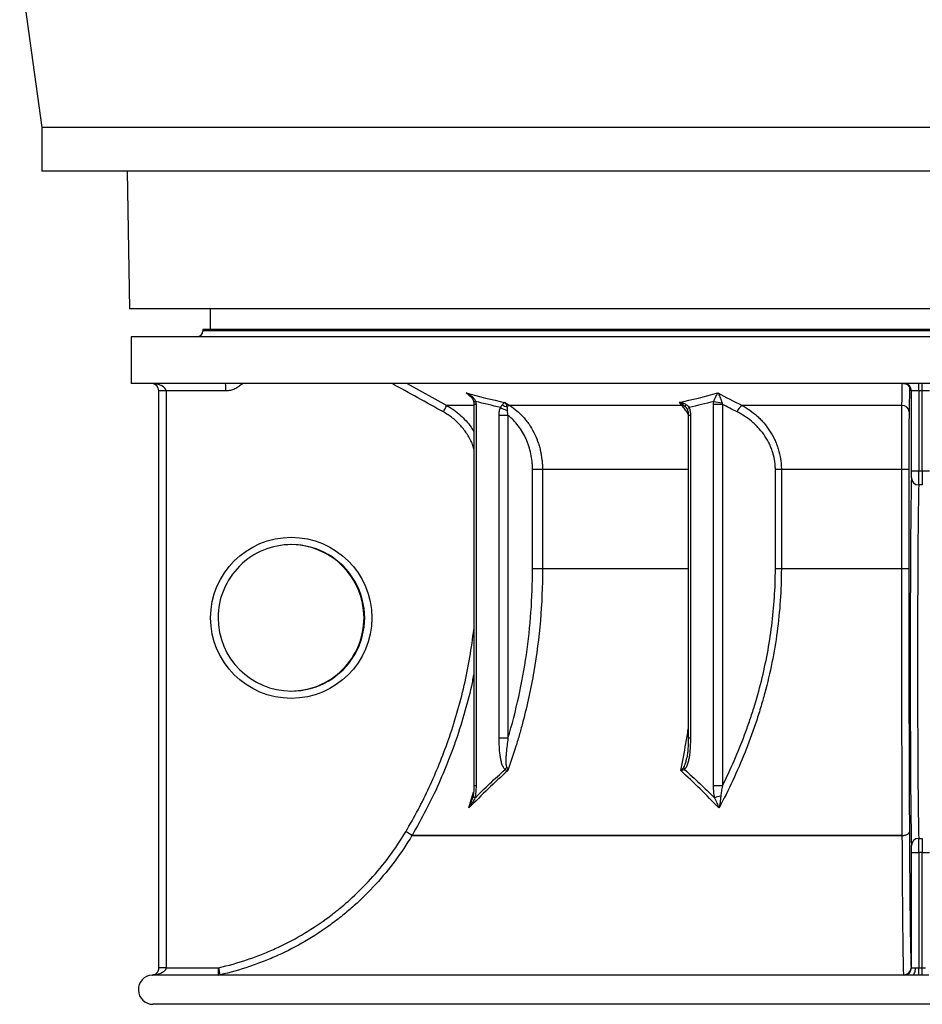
# Model space of a CAD drawing. Header units: millimetres. Extents: x 1298 to 2528, y 500 to 3537.
# Tile 1 of 7: x 1298 to 1915, y 500 to 1172. Entities that reach past the tile are written whole.
import ezdxf

# ---------------------------------------------------------------- set-up
doc = ezdxf.new("R2010")
doc.units = ezdxf.units.MM

msp = doc.modelspace()

# ---------------------------------------------------------------- linework, layer by layer
at = {"color": 7, "linetype": 'Continuous', "lineweight": 25}
for p, q in [((1298.48, 1208.65), (1313.48, 1098.65)), ((1313.48, 1098.65), (1313.48, 1068.65)), ((2513.48, 1098.65), (1313.48, 1098.65)), ((2513.48, 1068.65), (1313.48, 1068.65)), ((1371.84, 1068.65), (1373.48, 974.76)), ((1913.48, 974.76), (1373.48, 974.76)), ((1428.48, 974.76), (1428.48, 960.66)), ((2453.48, 974.76), (1913.48, 974.76)), ((1374.48, 955.66), (1374.48, 923.66)), ((2452.48, 955.66), (1374.48, 955.66)), ((1423.48, 960.66), (1423.48, 959.66)), ((2403.48, 960.66), (1423.48, 960.66)), ((2452.48, 923.66), (1374.48, 923.66)), ((1562.95, 923.66), (1590.05, 908.69)), ((1912.31, 918.66), (1912.31, 923.66)), ((1914.65, 918.66), (1914.65, 923.66)), ((1398.39, 918.66), (1393.48, 918.66)), ((1393.48, 524.66), (1393.48, 918.66)), ((1398.39, 918.66), (1398.39, 524.66)), ((1439.16, 918.66), (1398.39, 918.66)), ((1907.31, 918.66), (1906.96, 918.66)), ((1912.31, 918.66), (1907.31, 918.66)), ((1907.31, 864.05), (1907.31, 918.66)), ((1914.65, 918.66), (1912.31, 918.66)), ((1912.31, 918.66), (1912.31, 864.05)), ((1919.65, 918.66), (1914.65, 918.66)), ((1914.65, 864.05), (1914.65, 918.66)), ((1608.55, 909.45), (1608.55, 648.81)), ((1610.02, 909.45), (1610.02, 648.81)), ((1629.79, 910.82), (1633.12, 908.69)), ((1750.57, 908.69), (1633.12, 908.69)), ((1750.57, 908.69), (1748.65, 910.82)), ((1772.18, 648.81), (1772.18, 909.45)), ((1778.21, 909.45), (1772.18, 909.45)), ((1778.21, 909.45), (1778.21, 648.81)), ((1900.76, 908.69), (1791.7, 908.69)), ((1625.81, 681.45), (1625.81, 901.94)), ((1631.84, 901.94), (1625.81, 901.94)), ((1631.84, 901.94), (1631.84, 681.45)), ((1754.92, 901.94), (1754.92, 681.45)), ((1756.39, 901.94), (1756.39, 681.45)), ((1648.6, 797.06), (1648.6, 864.96)), ((1655.42, 864.96), (1648.6, 864.96)), ((1655.42, 864.96), (1655.42, 797.06)), ((1814.37, 797.06), (1814.37, 864.96)), ((1818.46, 864.96), (1814.37, 864.96)), ((1900.68, 864.96), (1818.46, 864.96)), ((1818.46, 864.96), (1818.46, 797.06)), ((1905.46, 864.96), (1900.68, 864.96)), ((1900.68, 797.06), (1900.68, 864.96)), ((1905.46, 864.96), (1905.46, 797.06)), ((1907.31, 864.05), (1912.31, 864.05)), ((1912.31, 864.05), (1914.65, 864.05)), ((1914.65, 864.05), (1919.65, 864.05)), ((1914.69, 854.39), (1912.28, 854.39)), ((1655.42, 797.06), (1648.6, 797.06)), ((1818.46, 797.06), (1814.37, 797.06)), ((1900.68, 797.06), (1818.46, 797.06)), ((1905.46, 797.06), (1900.68, 797.06)), ((1631.84, 681.45), (1625.81, 681.45)), ((1753.88, 668.13), (1753.93, 668.36)), ((1778.21, 648.81), (1772.18, 648.81)), ((1901.04, 615.01), (1566.3, 615.01)), ((1566.31, 615.04), (1901.04, 615.04)), ((1912.28, 612.94), (1914.69, 612.94)), ((1907.31, 603.28), (1912.31, 603.28)), ((1907.31, 524.66), (1907.31, 603.28)), ((1914.65, 603.28), (1912.31, 603.28)), ((1912.31, 603.28), (1912.31, 524.63)), ((1914.65, 603.28), (1919.65, 603.28)), ((1914.65, 524.63), (1914.65, 603.28)), ((1398.39, 524.66), (1393.48, 524.66)), ((1393.48, 524.62), (1393.48, 524.66)), ((1398.39, 524.66), (1434.26, 524.66)), ((1907, 524.66), (1907.31, 524.66)), ((1907.31, 524.66), (1910.1, 524.66)), ((1912.31, 519.64), (1912.31, 524.63)), ((1914.65, 519.64), (1914.65, 524.63)), ((1907.89, 519.66), (1389.86, 519.66)), ((1435.28, 519.79), (1902.03, 519.79)), ((2437.48, 499.66), (1389.48, 499.66))]:
    msp.add_line(p, q, dxfattribs=at)
at = {"color": 1, "linetype": 'Continuous', "lineweight": 25}
for p, q in [((2403.48, 959.66), (1423.48, 959.66)), ((1905.94, 921.67), (1905.67, 904.32)), ((1607.09, 913.85), (1603.27, 917.25)), ((1608.55, 908.69), (1590.05, 908.69)), ((1610.02, 909.45), (1608.55, 909.45)), ((1753.21, 907.49), (1752.89, 907.84)), ((1756.39, 901.94), (1754.92, 901.94)), ((1754.92, 864.96), (1655.42, 864.96)), ((1754.92, 797.06), (1655.42, 797.06)), ((1756.39, 681.45), (1754.92, 681.45)), ((1610.02, 648.81), (1608.55, 648.81)), ((1605.13, 633.77), (1608.39, 644.57))]:
    msp.add_line(p, q, dxfattribs=at)
at = {"color": 7, "linetype": 'Continuous', "lineweight": 25, "flags": 128}
for points in [[(1900.76, 908.69), (1900.83, 913.54), (1900.99, 923.66)], [(1901.04, 615.01), (1901.99, 615.08), (1902.9, 615.23), (1903.74, 615.48), (1904.47, 615.79), (1905.07, 616.18), (1905.51, 616.61), (1905.79, 617.08), (1905.89, 617.57)], [(1901.04, 615.04), (1901.99, 615.1), (1902.9, 615.26), (1903.73, 615.5), (1904.47, 615.81), (1905.06, 616.19), (1905.51, 616.62), (1905.79, 617.08), (1905.89, 617.57)], [(1901.04, 615.01), (1901.04, 615.02), (1901.04, 615.02), (1901.04, 615.02), (1901.04, 615.03), (1901.04, 615.03), (1901.04, 615.03), (1901.04, 615.03), (1901.04, 615.04)], [(1907.89, 519.66), (1908.32, 519.76), (1908.74, 520.04), (1909.12, 520.51), (1909.45, 521.13), (1909.73, 521.89), (1909.93, 522.75), (1910.06, 523.69), (1910.1, 524.66)]]:
    msp.add_lwpolyline(points, dxfattribs=at)
at = {"color": 1, "linetype": 'Continuous', "lineweight": 25, "flags": 128}
for points in [[(1609.89, 911.43), (1609.4, 911.29), (1609, 911.16), (1608.71, 911.03), (1608.53, 910.92), (1608.47, 910.81), (1608.47, 910.8)], [(1755.51, 907.39), (1755.12, 907.09), (1754.8, 906.78), (1754.56, 906.49), (1754.4, 906.21), (1754.32, 905.96), (1754.33, 905.73), (1754.35, 905.68)], [(1609.29, 640.68), (1608.92, 640.84), (1608.6, 641), (1608.34, 641.16), (1608.14, 641.31), (1608, 641.45), (1607.94, 641.58), (1607.93, 641.67)]]:
    msp.add_lwpolyline(points, dxfattribs=at)
at = {"color": 7, "linetype": 'Continuous', "lineweight": 25}
for centre, radius, start, end in [((1419.48, 959.66), 4, 270, 360), ((1388.48, 918.66), 5, 0, 90), ((1367.47, 919.91), 71.7, 359.00137, 2.99833), ((1901.96, 918.66), 5, 359.99891, 89.99891), ((1902.31, 918.66), 5, 359.99891, 89.99891), ((1511.57, 947.71), 87.65, 330.32554, 333.56528), ((1632.2, 914.51), 6.74, 231.6591, 261.70087), ((1633.47, 905.39), 3.32, 96.08004, 132.51602), ((1750.66, 905.34), 3.36, 48.21012, 91.5245), ((1754.88, 907.82), 1.99, 135.01614, 179.34414), ((1780.12, 944.9), 34.37, 256.84158, 266.40876), ((1796.04, 901.8), 8.15, 122.1498, 161.95208), ((1900.95, 903.97), 4.73, 4.26535, 92.29346), ((1634.35, 918.66), 13.62, 235.7683, 257.27253), ((1912.21, 859.32), 4.93, 181.16436, 270.82641), ((1483.55, 763.67), 50, 359.99582, 89.99545), ((1483.55, 763.66), 50, 270.00406, 0.00467), ((1636.8, 656.68), 7.71, 139.86124, 154.75507), ((1757.03, 662.22), 5.18, 186.26798, 205.70077), ((1780.38, 621.03), 21.03, 99.03687, 110.83544), ((1483.36, 481.44), 157.26, 58.16283, 59.9544), ((1483.38, 483.22), 155.71, 57.82507, 59.63456), ((1561.99, 617.56), 5, 329.35662, 329.67984), ((1912.21, 608.01), 4.93, 89.17359, 178.83564), ((1397.18, 220.7), 303.95, 89.77113, 90.69723), ((1362.57, 523.41), 71.7, 357.00167, 0.99863), ((1361.61, 506.88), 74.8, 9.94022, 13.75653), ((1902, 524.66), 5, 270.00109, 0.00109), ((1902.05, 524.74), 4.95, 269.71466, 359.14243), ((1902.31, 524.66), 5, 270.00109, 0.00109), ((1389.48, 509.66), 10, 93.79879, 270), ((1389.69, 516), 3.69, 87.1435, 97.89265), ((1389.84, 519.68), 0.0256, 314.96958, 0.94641), ((1434.17, 524.66), 4.99, 270.00012, 282.85045), ((1901.77, 519.78), 0.257, 333.61823, 2.36837)]:
    msp.add_arc(centre, radius, start, end, dxfattribs=at)
for centre, major_axis, ratio, start_param, end_param in [((1388.48, 918.66), (9.91, 0), 0.504402, 0, 1.570796), ((1907.27, 864.05), (0, 5), 0.008727, 3.403848, 4.712389), ((1912.27, 864.05), (0, 10), 0.004363, 3.403848, 4.712389), ((1914.7, 864.05), (0, 10), 0.004363, 1.570796, 2.879337), ((1907.57, 733.66), (0, 130), 0.008727, 0.262255, 2.879337), ((1912.57, 733.66), (0, 125), 0.009076, 0.262255, 2.879337), ((1483.96, 763.66), (50.03, 0), 0.999482, 1.570796, 3.141593), ((1483.96, 763.66), (50.03, 0), 0.999482, 3.141593, 4.712389), ((1912.27, 603.28), (0, 10), 0.004363, 4.712389, 6.02093), ((1914.7, 603.28), (0, 10), 0.004363, 0.262255, 1.570796), ((1907.27, 603.28), (0, 5), 0.008727, 4.712389, 6.02093), ((1398.48, 524.66), (0, 5), 0.017452, 1.570796, 1.574812)]:
    msp.add_ellipse(centre, major_axis=major_axis, ratio=ratio, start_param=start_param, end_param=end_param, dxfattribs=at)
msp.add_ellipse((1483.87, 763.66), major_axis=(55.03, 0), ratio=0.999543, dxfattribs=at)
at = {"color": 1, "linetype": 'Continuous', "lineweight": 25}
msp.add_ellipse((1483.96, 763.66), major_axis=(50.03, 0), ratio=0.999482, start_param=4.712389, end_param=7.853982, dxfattribs=at)
at = {"color": 7, "linetype": 'Continuous', "lineweight": 25}
for points, knots in [([(1450.36, 923.66), (1450.01, 923.27), (1449.64, 922.9), (1448.86, 922.2), (1448.44, 921.86), (1447.16, 920.93), (1446.25, 920.4), (1444.81, 919.76), (1444.32, 919.57), (1443.31, 919.24), (1442.8, 919.1), (1441.26, 918.78), (1440.22, 918.66), (1439.16, 918.66)], [0, 0, 0, 0, 0.125, 0.125, 0.25, 0.25, 0.5, 0.5, 0.625, 0.625, 0.75, 0.75, 1, 1, 1, 1]), ([(1901.96, 923.62), (1902.23, 923.63), (1902.89, 923.64), (1903.87, 923.32), (1904.69, 922.9), (1905.09, 922.55), (1905.22, 922.42)], [0, 0, 0, 0, 0.229631, 0.554187, 0.847416, 1, 1, 1, 1]), ([(1905.22, 922.42), (1905.33, 922.34), (1905.66, 922.07), (1906.08, 921.53), (1906.47, 920.87), (1906.71, 920.26), (1906.84, 919.77), (1906.9, 919.44), (1906.92, 919.25), (1906.93, 919.14), (1906.93, 919.1), (1906.93, 919.12), (1906.93, 919.12)], [0, 0, 0, 0, 0.081592, 0.254598, 0.409486, 0.543545, 0.650545, 0.732079, 0.795403, 0.873311, 0.999971, 1, 1, 1, 1]), ([(1609.89, 911.43), (1609.77, 911.79), (1609.6, 912.12), (1609.22, 912.75), (1609, 913.05), (1608.28, 913.92), (1607.74, 914.44), (1606.57, 915.39), (1605.94, 915.82), (1604.97, 916.4), (1604.64, 916.58), (1604.13, 916.84), (1603.96, 916.93), (1603.62, 917.09), (1603.44, 917.17), (1603.27, 917.25)], [0, 0, 0, 0, 0.125, 0.125, 0.25, 0.25, 0.5, 0.5, 0.75, 0.75, 0.875, 0.875, 0.9375, 0.9375, 1, 1, 1, 1]), ([(1605.68, 915.42), (1606.06, 915.06), (1606.86, 914.3), (1607.74, 912.99), (1608.3, 911.79), (1608.4, 911.06), (1608.44, 910.8)], [0, 0, 0, 0, 0.288224, 0.591472, 0.850085, 1, 1, 1, 1]), ([(1772.3, 911.43), (1772.43, 911.79), (1772.55, 912.12), (1772.8, 912.75), (1772.92, 913.05), (1773.29, 913.92), (1773.53, 914.44), (1773.99, 915.39), (1774.22, 915.82), (1774.54, 916.4), (1774.65, 916.58), (1774.8, 916.84), (1774.85, 916.93), (1774.95, 917.09), (1775.01, 917.17), (1775.05, 917.25)], [0, 0, 0, 0, 0.125, 0.125, 0.25, 0.25, 0.5, 0.5, 0.75, 0.75, 0.875, 0.875, 0.9375, 0.9375, 1, 1, 1, 1]), ([(1777.97, 910.59), (1777.92, 910.98), (1777.85, 911.34), (1777.68, 912.04), (1777.58, 912.37), (1777.27, 913.34), (1777.03, 913.93), (1776.52, 915.02), (1776.24, 915.52), (1775.81, 916.21), (1775.66, 916.43), (1775.44, 916.75), (1775.36, 916.85), (1775.21, 917.06), (1775.13, 917.15), (1775.05, 917.25)], [0, 0, 0, 0, 0.125, 0.125, 0.25, 0.25, 0.5, 0.5, 0.75, 0.75, 0.875, 0.875, 0.9375, 0.9375, 1, 1, 1, 1]), ([(1608.47, 910.8), (1608.48, 910.72), (1608.54, 910.28), (1608.54, 909.83), (1608.54, 909.45)], [0, 0, 0, 0, 0.172883, 1, 1, 1, 1]), ([(1626.68, 907.39), (1626.93, 907.77), (1627.17, 908.11), (1627.61, 908.72), (1627.82, 908.98), (1628.02, 909.22)], [0, 0, 0, 0, 0.5, 0.5, 1, 1, 1, 1]), ([(1628.02, 909.22), (1628.2, 909.43), (1628.37, 909.62), (1628.7, 909.95), (1628.85, 910.1), (1629.15, 910.37), (1629.29, 910.48), (1629.48, 910.63), (1629.55, 910.67), (1629.67, 910.75), (1629.73, 910.79), (1629.79, 910.82)], [0, 0, 0, 0, 0.25, 0.25, 0.5, 0.5, 0.75, 0.75, 0.875, 0.875, 1, 1, 1, 1]), ([(1631.23, 907.84), (1631.16, 908.16), (1631.07, 908.46), (1630.87, 909.02), (1630.76, 909.29), (1630.51, 909.78), (1630.38, 910.01), (1630.17, 910.33), (1630.1, 910.44), (1629.95, 910.64), (1629.87, 910.73), (1629.79, 910.82)], [0, 0, 0, 0, 0.25, 0.25, 0.5, 0.5, 0.75, 0.75, 0.875, 0.875, 1, 1, 1, 1]), ([(1633.12, 908.69), (1634.82, 907.61), (1636.43, 906.4), (1639.5, 903.77), (1640.95, 902.34), (1643.02, 900.02), (1643.68, 899.22), (1644.98, 897.55), (1645.6, 896.7), (1647.38, 894.08), (1648.46, 892.25), (1650.4, 888.45), (1651.26, 886.47), (1652.2, 883.9), (1652.38, 883.38), (1652.73, 882.34), (1652.89, 881.82), (1653.36, 880.24), (1653.65, 879.19), (1654.4, 875.99), (1654.78, 873.83), (1655.17, 870.53), (1655.26, 869.43), (1655.39, 867.2), (1655.42, 866.08), (1655.42, 864.96)], [0, 0, 0, 0, 0.125, 0.125, 0.25, 0.25, 0.3125, 0.3125, 0.375, 0.375, 0.5, 0.5, 0.625, 0.625, 0.65625, 0.65625, 0.6875, 0.6875, 0.75, 0.75, 0.875, 0.875, 0.9375, 0.9375, 1, 1, 1, 1]), ([(1753.48, 909.22), (1753.12, 909.43), (1752.75, 909.62), (1751.97, 909.95), (1751.57, 910.1), (1750.76, 910.37), (1750.35, 910.48), (1749.72, 910.63), (1749.5, 910.67), (1749.08, 910.75), (1748.86, 910.79), (1748.65, 910.82)], [0, 0, 0, 0, 0.25, 0.25, 0.5, 0.5, 0.75, 0.75, 0.875, 0.875, 1, 1, 1, 1]), ([(1752.89, 907.84), (1752.58, 908.16), (1752.26, 908.46), (1751.58, 909.02), (1751.23, 909.29), (1750.51, 909.78), (1750.15, 910.01), (1749.59, 910.33), (1749.41, 910.44), (1749.03, 910.64), (1748.84, 910.73), (1748.65, 910.82)], [0, 0, 0, 0, 0.25, 0.25, 0.5, 0.5, 0.75, 0.75, 0.875, 0.875, 1, 1, 1, 1]), ([(1753.48, 909.22), (1753.88, 908.98), (1754.27, 908.71), (1754.96, 908.11), (1755.26, 907.77), (1755.51, 907.39)], [0, 0, 0, 0, 0.5, 0.5, 1, 1, 1, 1]), ([(1791.7, 908.69), (1793.53, 907.7), (1795.3, 906.6), (1798.72, 904.18), (1800.36, 902.86), (1802.73, 900.71), (1803.51, 899.97), (1804.64, 898.8), (1805.02, 898.4), (1805.75, 897.6), (1806.12, 897.18), (1807.92, 895.09), (1809.25, 893.32), (1811.69, 889.58), (1812.81, 887.61), (1814.04, 885), (1814.28, 884.47), (1814.74, 883.4), (1814.96, 882.87), (1815.6, 881.24), (1815.98, 880.14), (1817.02, 876.8), (1817.55, 874.5), (1818.01, 871.55), (1818.09, 870.95), (1818.22, 869.76), (1818.28, 869.16), (1818.42, 867.37), (1818.46, 866.17), (1818.46, 864.96)], [0, 0, 0, 0, 0.125, 0.125, 0.25, 0.25, 0.3125, 0.3125, 0.34375, 0.34375, 0.375, 0.375, 0.5, 0.5, 0.625, 0.625, 0.65625, 0.65625, 0.6875, 0.6875, 0.75, 0.75, 0.875, 0.875, 0.90625, 0.90625, 0.9375, 0.9375, 1, 1, 1, 1]), ([(1900.68, 864.96), (1900.68, 867.2), (1900.68, 869.41), (1900.68, 873.79), (1900.68, 875.96), (1900.68, 879.16), (1900.68, 880.23), (1900.69, 882.34), (1900.69, 883.38), (1900.69, 886.45), (1900.69, 888.42), (1900.7, 892.23), (1900.7, 894.06), (1900.71, 896.26), (1900.71, 896.69), (1900.71, 897.55), (1900.71, 897.97), (1900.72, 899.2), (1900.72, 900), (1900.73, 902.31), (1900.73, 903.75), (1900.74, 905.73), (1900.75, 906.36), (1900.75, 907.57), (1900.76, 908.15), (1900.76, 908.69)], [0, 0, 0, 0, 0.125, 0.125, 0.25, 0.25, 0.3125, 0.3125, 0.375, 0.375, 0.5, 0.5, 0.625, 0.625, 0.65625, 0.65625, 0.6875, 0.6875, 0.75, 0.75, 0.875, 0.875, 0.9375, 0.9375, 1, 1, 1, 1]), ([(1625.81, 901.94), (1625.81, 902.41), (1625.82, 902.88), (1625.89, 903.82), (1625.94, 904.28), (1626.09, 905.2), (1626.18, 905.65), (1626.4, 906.54), (1626.53, 906.97), (1626.68, 907.39)], [0, 0, 0, 0, 0.25, 0.25, 0.5, 0.5, 0.75, 0.75, 1, 1, 1, 1]), ([(1631.23, 907.84), (1631.29, 907.48), (1631.34, 907.1), (1631.38, 906.28), (1631.38, 905.83), (1631.35, 905.37)], [0, 0, 0, 0, 0.5, 0.5, 1, 1, 1, 1]), ([(1631.35, 905.37), (1631.32, 905.09), (1631.32, 904.81), (1631.36, 904.24), (1631.39, 903.95), (1631.52, 903.09), (1631.67, 902.51), (1631.84, 901.94)], [0, 0, 0, 0, 0.25, 0.25, 0.5, 0.5, 1, 1, 1, 1]), ([(1648.6, 864.96), (1648.6, 865.87), (1648.58, 866.79), (1648.48, 868.61), (1648.41, 869.51), (1648.13, 872.2), (1647.84, 873.97), (1647.1, 877.47), (1646.64, 879.19), (1645.8, 881.74), (1645.5, 882.59), (1644.85, 884.24), (1644.51, 885.06), (1643.42, 887.45), (1642.62, 888.99), (1640.85, 891.96), (1639.88, 893.39), (1637.79, 896.12), (1636.68, 897.4), (1634.35, 899.8), (1633.12, 900.91), (1631.84, 901.94)], [0, 0, 0, 0, 0.0625, 0.0625, 0.125, 0.125, 0.25, 0.25, 0.375, 0.375, 0.4375, 0.4375, 0.5, 0.5, 0.625, 0.625, 0.75, 0.75, 0.875, 0.875, 1, 1, 1, 1]), ([(1753.2, 907.48), (1753.32, 907.35), (1753.72, 906.93), (1754.12, 906.29), (1754.28, 905.82), (1754.33, 905.68)], [0, 0, 0, 0, 0.218802, 0.764126, 1, 1, 1, 1]), ([(1754.34, 905.68), (1754.44, 905.39), (1754.65, 904.75), (1754.85, 903.54), (1754.94, 902.57), (1754.92, 902.02), (1754.91, 901.94)], [0, 0, 0, 0, 0.257257, 0.579602, 0.939817, 1, 1, 1, 1]), ([(1755.51, 907.39), (1755.66, 906.97), (1755.8, 906.53), (1756.02, 905.65), (1756.11, 905.2), (1756.25, 904.28), (1756.3, 903.82), (1756.37, 902.89), (1756.39, 902.41), (1756.39, 901.94)], [0, 0, 0, 0, 0.25, 0.25, 0.5, 0.5, 0.75, 0.75, 1, 1, 1, 1]), ([(1814.37, 864.96), (1814.37, 866.07), (1814.32, 867.16), (1814.18, 868.81), (1814.13, 869.35), (1813.99, 870.44), (1813.91, 870.99), (1813.45, 873.69), (1812.91, 875.78), (1811.87, 878.81), (1811.48, 879.81), (1810.64, 881.77), (1810.17, 882.74), (1808.7, 885.56), (1807.6, 887.33), (1805.2, 890.67), (1803.9, 892.25), (1801.8, 894.49), (1801.08, 895.21), (1799.61, 896.59), (1798.87, 897.25), (1796.58, 899.16), (1795, 900.32), (1791.72, 902.47), (1790.03, 903.44), (1788.29, 904.32)], [0, 0, 0, 0, 0.0625, 0.0625, 0.09375, 0.09375, 0.125, 0.125, 0.25, 0.25, 0.3125, 0.3125, 0.375, 0.375, 0.5, 0.5, 0.625, 0.625, 0.6875, 0.6875, 0.75, 0.75, 0.875, 0.875, 1, 1, 1, 1]), ([(1905.67, 904.32), (1905.66, 903.83), (1905.65, 903.31), (1905.64, 902.22), (1905.63, 901.65), (1905.61, 899.87), (1905.59, 898.58), (1905.58, 896.5), (1905.57, 895.78), (1905.56, 894.29), (1905.55, 893.53), (1905.54, 891.15), (1905.53, 889.5), (1905.51, 886.08), (1905.5, 884.3), (1905.49, 881.54), (1905.49, 880.61), (1905.48, 878.7), (1905.48, 877.75), (1905.47, 874.86), (1905.47, 872.91), (1905.46, 868.97), (1905.46, 866.98), (1905.46, 864.96)], [0, 0, 0, 0, 0.0625, 0.0625, 0.125, 0.125, 0.25, 0.25, 0.3125, 0.3125, 0.375, 0.375, 0.5, 0.5, 0.625, 0.625, 0.6875, 0.6875, 0.75, 0.75, 0.875, 0.875, 1, 1, 1, 1]), ([(1655.42, 797.06), (1655.42, 785.19), (1654.92, 773.41), (1652.92, 750.04), (1651.43, 738.45), (1647.48, 715.47), (1645.02, 704.08), (1641.32, 689.96), (1640.55, 687.14), (1638.94, 681.51), (1638.11, 678.71), (1635.51, 670.32), (1633.66, 664.78), (1631.69, 659.29)], [0, 0, 0, 0, 0.25, 0.25, 0.5, 0.5, 0.75, 0.75, 0.8125, 0.8125, 0.875, 0.875, 1, 1, 1, 1]), ([(1631.84, 681.45), (1634.63, 690.81), (1637.07, 700.24), (1641.24, 719.24), (1642.98, 728.8), (1645.78, 748.07), (1646.83, 757.78), (1648.24, 777.32), (1648.6, 787.16), (1648.6, 797.06)], [0, 0, 0, 0, 0.25, 0.25, 0.5, 0.5, 0.75, 0.75, 1, 1, 1, 1]), ([(1818.46, 797.06), (1818.46, 782.54), (1817.47, 768.24), (1813.66, 740.01), (1810.85, 726.1), (1806.25, 708.93), (1805.28, 705.51), (1803.23, 698.69), (1802.15, 695.29), (1799.9, 688.53), (1798.72, 685.18), (1796.28, 678.52), (1795.01, 675.21), (1791.07, 665.37), (1788.26, 658.91), (1782.31, 646.18), (1779.18, 639.92), (1775.88, 633.77)], [0, 0, 0, 0, 0.25, 0.25, 0.5, 0.5, 0.5625, 0.5625, 0.625, 0.625, 0.6875, 0.6875, 0.75, 0.75, 0.875, 0.875, 1, 1, 1, 1]), ([(1778.21, 648.81), (1783.84, 660.13), (1788.91, 671.77), (1794.49, 686.73), (1795.57, 689.75), (1797.65, 695.82), (1798.65, 698.88), (1801.52, 708.09), (1803.26, 714.27), (1807.93, 732.93), (1810.31, 745.52), (1813.53, 771.03), (1814.37, 783.96), (1814.37, 797.06)], [0, 0, 0, 0, 0.25, 0.25, 0.3125, 0.3125, 0.375, 0.375, 0.5, 0.5, 0.75, 0.75, 1, 1, 1, 1]), ([(1901.04, 615.04), (1900.98, 628.79), (1900.93, 642.99), (1900.87, 661.28), (1900.86, 664.97), (1900.84, 672.4), (1900.83, 676.14), (1900.81, 683.68), (1900.8, 687.47), (1900.78, 695.09), (1900.78, 698.91), (1900.74, 718.11), (1900.72, 733.66), (1900.7, 753.36), (1900.69, 757.31), (1900.69, 765.24), (1900.68, 769.21), (1900.68, 781.13), (1900.68, 789.09), (1900.68, 797.06)], [0, 0, 0, 0, 0.25, 0.25, 0.3125, 0.3125, 0.375, 0.375, 0.4375, 0.4375, 0.5, 0.5, 0.75, 0.75, 0.8125, 0.8125, 0.875, 0.875, 1, 1, 1, 1]), ([(1905.46, 797.06), (1905.46, 781.22), (1905.47, 765.55), (1905.51, 734.55), (1905.54, 719.23), (1905.59, 696.51), (1905.61, 688.98), (1905.64, 679.62), (1905.64, 677.76), (1905.65, 674.04), (1905.66, 672.19), (1905.68, 666.67), (1905.69, 663.02), (1905.76, 644.94), (1905.82, 630.99), (1905.89, 617.57)], [0, 0, 0, 0, 0.25, 0.25, 0.5, 0.5, 0.625, 0.625, 0.65625, 0.65625, 0.6875, 0.6875, 0.75, 0.75, 1, 1, 1, 1]), ([(1629.83, 659.97), (1629.54, 660.24), (1629.29, 660.56), (1628.83, 661.26), (1628.62, 661.64), (1628.25, 662.45), (1628.08, 662.86), (1627.78, 663.72), (1627.64, 664.15), (1627.39, 665.04), (1627.27, 665.5), (1627.06, 666.41), (1626.97, 666.86), (1626.7, 668.24), (1626.56, 669.17), (1626.2, 671.96), (1626.04, 673.84), (1625.85, 677.63), (1625.81, 679.54), (1625.81, 681.45)], [0, 0, 0, 0, 0.0625, 0.0625, 0.125, 0.125, 0.1875, 0.1875, 0.25, 0.25, 0.3125, 0.3125, 0.375, 0.375, 0.5, 0.5, 0.75, 0.75, 1, 1, 1, 1]), ([(1631.84, 681.45), (1631.6, 679.77), (1631.38, 678.09), (1630.98, 674.74), (1630.8, 673.07), (1630.59, 670.56), (1630.52, 669.73), (1630.43, 668.06), (1630.39, 667.23), (1630.37, 665.57), (1630.38, 664.74), (1630.48, 663.53), (1630.52, 663.13), (1630.63, 662.55), (1630.67, 662.36), (1630.77, 661.99), (1630.83, 661.82), (1630.91, 661.65)], [0, 0, 0, 0, 0.25, 0.25, 0.5, 0.5, 0.625, 0.625, 0.75, 0.75, 0.875, 0.875, 0.9375, 0.9375, 0.96875, 0.96875, 1, 1, 1, 1]), ([(1756.39, 681.45), (1756.39, 679.54), (1756.35, 677.64), (1756.15, 673.84), (1755.99, 671.94), (1755.63, 669.14), (1755.48, 668.21), (1755.13, 666.38), (1754.93, 665.47), (1754.55, 664.14), (1754.41, 663.7), (1754.11, 662.85), (1753.94, 662.43), (1753.57, 661.63), (1753.36, 661.25), (1752.9, 660.55), (1752.65, 660.24), (1752.36, 659.97)], [0, 0, 0, 0, 0.25, 0.25, 0.5, 0.5, 0.625, 0.625, 0.75, 0.75, 0.8125, 0.8125, 0.875, 0.875, 0.9375, 0.9375, 1, 1, 1, 1]), ([(1754.92, 681.45), (1754.92, 681.28), (1754.93, 679.63), (1754.86, 676.79), (1754.62, 673.12), (1754.31, 670.32), (1754.01, 668.73), (1753.9, 668.12)], [0, 0, 0, 0, 0.038408, 0.368353, 0.63152, 0.860379, 1, 1, 1, 1]), ([(1631.69, 659.29), (1627.16, 655.25), (1622.71, 651.07), (1613.87, 642.52), (1609.49, 638.17), (1605.13, 633.77)], [0, 0, 0, 0, 0.5, 0.5, 1, 1, 1, 1]), ([(1609.29, 640.68), (1612.67, 644), (1616.06, 647.27), (1622.9, 653.72), (1626.35, 656.89), (1629.83, 659.97)], [0, 0, 0, 0, 0.5, 0.5, 1, 1, 1, 1]), ([(1629.83, 659.97), (1630.21, 659.82), (1630.55, 659.69), (1631.01, 659.52), (1631.16, 659.47), (1631.44, 659.37), (1631.57, 659.33), (1631.69, 659.29)], [0, 0, 0, 0, 0.5, 0.5, 0.75, 0.75, 1, 1, 1, 1]), ([(1630.91, 661.65), (1631.11, 661.23), (1631.28, 660.83), (1631.47, 660.24), (1631.53, 660.04), (1631.62, 659.66), (1631.66, 659.47), (1631.69, 659.29)], [0, 0, 0, 0, 0.5, 0.5, 0.75, 0.75, 1, 1, 1, 1]), ([(1751.88, 661.65), (1751.58, 661.23), (1751.25, 660.83), (1750.72, 660.24), (1750.53, 660.04), (1750.15, 659.66), (1749.95, 659.47), (1749.75, 659.29)], [0, 0, 0, 0, 0.5, 0.5, 0.75, 0.75, 1, 1, 1, 1]), ([(1752.36, 659.97), (1751.99, 659.82), (1751.58, 659.69), (1750.92, 659.52), (1750.7, 659.47), (1750.23, 659.37), (1749.99, 659.33), (1749.75, 659.29)], [0, 0, 0, 0, 0.5, 0.5, 0.75, 0.75, 1, 1, 1, 1]), ([(1775.88, 633.77), (1771.6, 638.17), (1767.3, 642.52), (1758.6, 651.07), (1754.21, 655.25), (1749.75, 659.29)], [0, 0, 0, 0, 0.5, 0.5, 1, 1, 1, 1]), ([(1752.36, 659.97), (1755.85, 656.89), (1759.29, 653.72), (1766.13, 647.27), (1769.52, 644), (1772.9, 640.68)], [0, 0, 0, 0, 0.5, 0.5, 1, 1, 1, 1]), ([(1608.55, 648.81), (1608.55, 648.59), (1608.57, 647.47), (1608.5, 645.62), (1608.32, 643.44), (1608.08, 642.2), (1607.98, 641.66)], [0, 0, 0, 0, 0.091731, 0.462895, 0.768981, 1, 1, 1, 1]), ([(1610.02, 648.81), (1610.02, 647.43), (1609.97, 646.07), (1609.74, 643.35), (1609.56, 642.01), (1609.29, 640.68)], [0, 0, 0, 0, 0.5, 0.5, 1, 1, 1, 1]), ([(1772.9, 640.68), (1772.63, 642.01), (1772.45, 643.35), (1772.23, 646.07), (1772.18, 647.43), (1772.18, 648.81)], [0, 0, 0, 0, 0.5, 0.5, 1, 1, 1, 1]), ([(1778.21, 648.81), (1777.96, 647.64), (1777.74, 646.47), (1777.35, 644.13), (1777.19, 642.96), (1777.08, 641.8)], [0, 0, 0, 0, 0.5, 0.5, 1, 1, 1, 1]), ([(1609.29, 640.68), (1608.74, 639.47), (1608.1, 638.3), (1607.05, 636.58), (1606.68, 636.01), (1606.11, 635.16), (1605.92, 634.88), (1605.53, 634.32), (1605.33, 634.05), (1605.13, 633.77)], [0, 0, 0, 0, 0.5, 0.5, 0.75, 0.75, 0.875, 0.875, 1, 1, 1, 1]), ([(1607.92, 641.68), (1607.91, 641.59), (1607.8, 640.98), (1607.61, 640.38), (1607.45, 639.86)], [0, 0, 0, 0, 0.142059, 1, 1, 1, 1]), ([(1772.9, 640.68), (1773.46, 639.47), (1773.98, 638.3), (1774.72, 636.58), (1774.96, 636.01), (1775.31, 635.16), (1775.43, 634.88), (1775.66, 634.32), (1775.77, 634.05), (1775.88, 633.77)], [0, 0, 0, 0, 0.5, 0.5, 0.75, 0.75, 0.875, 0.875, 1, 1, 1, 1]), ([(1777.08, 641.8), (1776.95, 640.4), (1776.78, 639.04), (1776.48, 637.04), (1776.37, 636.37), (1776.19, 635.39), (1776.13, 635.06), (1776.01, 634.42), (1775.95, 634.09), (1775.88, 633.77)], [0, 0, 0, 0, 0.5, 0.5, 0.75, 0.75, 0.875, 0.875, 1, 1, 1, 1]), ([(1434.26, 524.66), (1440.91, 526.18), (1447.47, 528.03), (1455.53, 530.75), (1457.14, 531.31), (1460.34, 532.49), (1461.94, 533.09), (1466.68, 534.97), (1469.8, 536.3), (1479.03, 540.5), (1485.01, 543.59), (1496.63, 550.37), (1502.28, 554.05), (1510.48, 560.01), (1513.17, 562.07), (1517.14, 565.28), (1518.46, 566.37), (1521.05, 568.58), (1522.33, 569.69), (1528.66, 575.35), (1533.45, 580.11), (1542.52, 590.05), (1546.8, 595.24), (1554.84, 606.07), (1558.6, 611.7), (1562.09, 617.57)], [0, 0, 0, 0, 0.125, 0.125, 0.15625, 0.15625, 0.1875, 0.1875, 0.25, 0.25, 0.375, 0.375, 0.5, 0.5, 0.5625, 0.5625, 0.59375, 0.59375, 0.625, 0.625, 0.75, 0.75, 0.875, 0.875, 1, 1, 1, 1]), ([(1566.3, 615.01), (1562.72, 609), (1558.86, 603.23), (1550.62, 592.13), (1546.24, 586.81), (1536.94, 576.61), (1532.02, 571.74), (1525.55, 565.94), (1524.23, 564.8), (1521.57, 562.53), (1520.23, 561.42), (1516.16, 558.13), (1513.4, 556.02), (1504.99, 549.9), (1499.21, 546.13), (1487.29, 539.19), (1481.17, 536.01), (1471.71, 531.71), (1468.51, 530.35), (1463.65, 528.43), (1462.01, 527.81), (1458.73, 526.6), (1457.08, 526.02), (1448.82, 523.23), (1442.1, 521.34), (1435.28, 519.79)], [0, 0, 0, 0, 0.125, 0.125, 0.25, 0.25, 0.375, 0.375, 0.40625, 0.40625, 0.4375, 0.4375, 0.5, 0.5, 0.625, 0.625, 0.75, 0.75, 0.8125, 0.8125, 0.84375, 0.84375, 0.875, 0.875, 1, 1, 1, 1]), ([(1902.03, 519.79), (1901.98, 521.34), (1901.92, 523.23), (1901.82, 527.64), (1901.77, 530.17), (1901.68, 535.86), (1901.63, 539.03), (1901.57, 543.4), (1901.56, 544.3), (1901.54, 546.13), (1901.53, 547.06), (1901.49, 549.92), (1901.47, 551.89), (1901.41, 558), (1901.33, 566.66), (1901.26, 576.36), (1901.2, 584.03), (1901.19, 586.65), (1901.16, 590.68), (1901.16, 592.04), (1901.14, 594.79), (1901.13, 596.18), (1901.11, 600.39), (1901.1, 603.25), (1901.07, 609.06), (1901.05, 612.01), (1901.04, 615.01)], [0, 0, 0, 0, 0.125, 0.125, 0.25, 0.25, 0.375, 0.375, 0.40625, 0.40625, 0.4375, 0.4375, 0.5, 0.5, 0.625, 0.75, 0.75, 0.8125, 0.8125, 0.84375, 0.84375, 0.875, 0.875, 0.9375, 0.9375, 1, 1, 1, 1]), ([(1905.89, 617.57), (1905.92, 611.71), (1905.95, 606.04), (1906, 599.21), (1906, 597.86), (1906.02, 595.17), (1906.03, 593.84), (1906.06, 589.91), (1906.08, 587.35), (1906.14, 579.87), (1906.22, 570.41), (1906.31, 561.95), (1906.39, 555.99), (1906.41, 554.07), (1906.45, 551.28), (1906.46, 550.37), (1906.49, 548.58), (1906.5, 547.71), (1906.56, 543.44), (1906.61, 540.35), (1906.72, 534.79), (1906.78, 532.32), (1906.89, 528.02), (1906.94, 526.18), (1907, 524.66)], [0, 0, 0, 0, 0.125, 0.125, 0.15625, 0.15625, 0.1875, 0.1875, 0.25, 0.25, 0.375, 0.5, 0.5, 0.5625, 0.5625, 0.59375, 0.59375, 0.625, 0.625, 0.75, 0.75, 0.875, 0.875, 1, 1, 1, 1]), ([(1389.18, 519.65), (1389.25, 519.66), (1389.34, 519.68), (1389.53, 519.72), (1389.63, 519.74), (1389.93, 519.82), (1390.15, 519.89), (1390.57, 520.06), (1390.79, 520.17), (1391.22, 520.42), (1391.43, 520.57), (1391.85, 520.91), (1392.05, 521.1), (1392.45, 521.56), (1392.64, 521.82), (1392.9, 522.28), (1392.99, 522.45), (1393.15, 522.81), (1393.22, 523), (1393.34, 523.42), (1393.39, 523.65), (1393.46, 524.13), (1393.48, 524.37), (1393.48, 524.62)], [0, 0, 0, 0, 0.0625, 0.0625, 0.125, 0.125, 0.25, 0.25, 0.375, 0.375, 0.5, 0.5, 0.625, 0.625, 0.75, 0.75, 0.8125, 0.8125, 0.875, 0.875, 0.9375, 0.9375, 1, 1, 1, 1]), ([(1398.39, 524.64), (1398.39, 524.4), (1398.36, 524.16), (1398.26, 523.81), (1398.22, 523.7), (1398.13, 523.48), (1398.07, 523.37), (1397.78, 522.86), (1397.47, 522.51), (1396.8, 521.9), (1396.43, 521.64), (1395.66, 521.18), (1395.27, 520.99), (1394.46, 520.64), (1394.05, 520.49), (1393.21, 520.24), (1392.79, 520.13), (1391.94, 519.95), (1391.52, 519.87), (1390.89, 519.78), (1390.68, 519.76), (1390.37, 519.73), (1390.26, 519.72), (1390.06, 519.7), (1389.96, 519.69), (1389.87, 519.68)], [0, 0, 0, 0, 0.0625, 0.0625, 0.09375, 0.09375, 0.125, 0.125, 0.25, 0.25, 0.375, 0.375, 0.5, 0.5, 0.625, 0.625, 0.75, 0.75, 0.875, 0.875, 0.9375, 0.9375, 0.96875, 0.96875, 1, 1, 1, 1]), ([(1910.1, 524.66), (1910.45, 524.66), (1910.8, 524.65), (1911.54, 524.64), (1911.93, 524.63), (1912.31, 524.63)], [0, 0, 0, 0, 0.5, 0.5, 1, 1, 1, 1]), ([(1912.31, 524.63), (1912.7, 524.63), (1913.09, 524.63), (1913.48, 524.63), (1913.87, 524.63), (1914.26, 524.63), (1914.65, 524.63)], [0, 0, 0, 0, 0.001170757, 0.001170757, 0.001170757, 0.002341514, 0.002341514, 0.002341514, 0.002341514]), ([(1914.65, 524.63), (1915.04, 524.63), (1915.41, 524.64), (1916.15, 524.65), (1916.52, 524.66), (1916.86, 524.66)], [0, 0, 0, 0, 0.5, 0.5, 1, 1, 1, 1]), ([(1389.18, 519.65), (1389.1, 519.64), (1389.02, 519.63), (1388.95, 519.62), (1388.94, 519.62), (1388.94, 519.62), (1388.94, 519.62)], [0, 0, 0, 0, 0.0008178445, 0.0008178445, 0.0008178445, 0.000837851, 0.000837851, 0.000837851, 0.000837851]), ([(1912.31, 519.64), (1911.56, 519.64), (1910.81, 519.65), (1909.33, 519.66), (1908.61, 519.66), (1907.89, 519.66)], [0, 0, 0, 0, 0.5, 0.5, 1, 1, 1, 1]), ([(1914.65, 519.64), (1914.26, 519.64), (1913.87, 519.64), (1913.48, 519.64), (1913.09, 519.64), (1912.7, 519.64), (1912.31, 519.64)], [0, 0, 0, 0, 0.001170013, 0.001170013, 0.001170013, 0.002340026, 0.002340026, 0.002340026, 0.002340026]), ([(1919.07, 519.66), (1918.36, 519.66), (1917.63, 519.66), (1916.15, 519.65), (1915.4, 519.64), (1914.65, 519.64)], [0, 0, 0, 0, 0.5, 0.5, 1, 1, 1, 1])]:
    msp.add_open_spline(points, degree=3, knots=knots, dxfattribs=at)
for points in [[(1587.72, 904.32), (1576.05, 910.77), (1564.38, 917.21), (1552.7, 923.66)], [(1603.27, 917.25), (1612.07, 914.77), (1620.91, 912.61), (1629.79, 910.82)], [(1748.65, 910.82), (1757.49, 912.61), (1766.3, 914.77), (1775.05, 917.25)], [(1775.05, 917.25), (1780.59, 914.37), (1786.14, 911.51), (1791.7, 908.69)], [(1626.68, 907.39), (1621.07, 908.6), (1615.47, 909.95), (1609.89, 911.43)], [(1609.89, 911.43), (1609.98, 910.77), (1610.02, 910.11), (1610.02, 909.45)], [(1772.3, 911.43), (1766.72, 909.95), (1761.12, 908.6), (1755.51, 907.39)], [(1772.18, 909.45), (1772.18, 910.11), (1772.22, 910.77), (1772.3, 911.43)], [(1777.97, 910.59), (1778.03, 910.21), (1778.11, 909.83), (1778.21, 909.45)], [(1788.29, 904.32), (1784.93, 906.02), (1781.57, 907.73), (1778.21, 909.45)], [(1389.87, 519.68), (1389.56, 519.67), (1389.25, 519.65), (1388.94, 519.62)], [(1389.86, 519.66), (1389.55, 519.66), (1389.25, 519.65), (1388.94, 519.62)]]:
    msp.add_open_spline(points, degree=3, dxfattribs=at)
at = {"color": 1, "linetype": 'Continuous', "lineweight": 25}
for points, knots in [([(1605.66, 915.41), (1604.89, 916.06), (1604.12, 916.72), (1603.28, 917.25), (1603.27, 917.25)], [0, 0, 0, 0, 0.99375, 1, 1, 1, 1]), ([(1906.96, 918.66), (1906.95, 918.68), (1906.94, 918.71), (1906.93, 919.02), (1906.93, 919.19)], [0, 0, 0, 0, 0.4556422, 1, 1, 1, 1]), ([(1590.05, 908.69), (1591.67, 907.73), (1594.9, 905.8), (1599.29, 902.25), (1603.28, 898.27), (1606.39, 894.45), (1607.96, 891.85), (1608.55, 890.86)], [0, 0, 0, 0, 0.216452, 0.433592, 0.650042, 0.866581, 1, 1, 1, 1]), ([(1754.89, 902.59), (1754.42, 903.39), (1753.41, 905.11), (1751.94, 907.11), (1750.95, 908.25), (1750.57, 908.69)], [0, 0, 0, 0, 0.348963, 0.752245, 1, 1, 1, 1]), ([(1608.55, 879.09), (1608.26, 880.08), (1607.26, 883.51), (1604.27, 888.9), (1599.74, 895.01), (1594.2, 900.31), (1589.88, 902.98), (1587.72, 904.32)], [0, 0, 0, 0, 0.092407, 0.319321, 0.546238, 0.773117, 1, 1, 1, 1]), ([(1562.09, 617.57), (1564.92, 622.53), (1570.57, 632.45), (1578.15, 647.89), (1585.04, 663.69), (1591.44, 680.59), (1597.19, 698.54), (1602.11, 717.54), (1606.03, 736.62), (1607.72, 749.43), (1608.55, 755.77)], [0, 0, 0, 0, 0.116649, 0.233299, 0.351053, 0.468808, 0.60234, 0.735974, 0.869506, 1, 1, 1, 1]), ([(1608.55, 725.71), (1608, 722.8), (1606.17, 713.27), (1601.92, 697.41), (1596.86, 681.42), (1591.1, 665.72), (1584.7, 650.31), (1576.1, 632.3), (1569.56, 620.76), (1566.31, 615.04)], [0, 0, 0, 0, 0.074777, 0.244397, 0.413483, 0.497479, 0.665782, 0.834085, 1, 1, 1, 1]), ([(1749.75, 659.29), (1750.98, 665.46), (1752.86, 674.85), (1754.4, 684.48), (1754.92, 687.78)], [0, 0, 0, 0, 0.657145, 1, 1, 1, 1]), ([(1751.88, 661.65), (1752.15, 662.15), (1752.81, 663.4), (1753.4, 665.64), (1753.73, 667.31), (1753.88, 668.13)], [0, 0, 0, 0, 0.25192, 0.636435, 1, 1, 1, 1]), ([(1605.13, 633.77), (1605.13, 633.78), (1605.29, 634.12), (1605.94, 635.57), (1606.77, 637.56), (1607.26, 639.28), (1607.41, 639.81)], [0, 0, 0, 0, 0.0029892, 0.1743331, 0.7441713, 1, 1, 1, 1]), ([(1388.94, 519.62), (1388.9, 519.63), (1388.87, 519.63), (1388.83, 519.64), (1388.82, 519.64), (1388.82, 519.64)], [0, 0, 0, 0, 0.5, 0.5, 1, 1, 1, 1])]:
    msp.add_open_spline(points, degree=3, knots=knots, dxfattribs=at)

doc.saveas('drawing.dxf')
